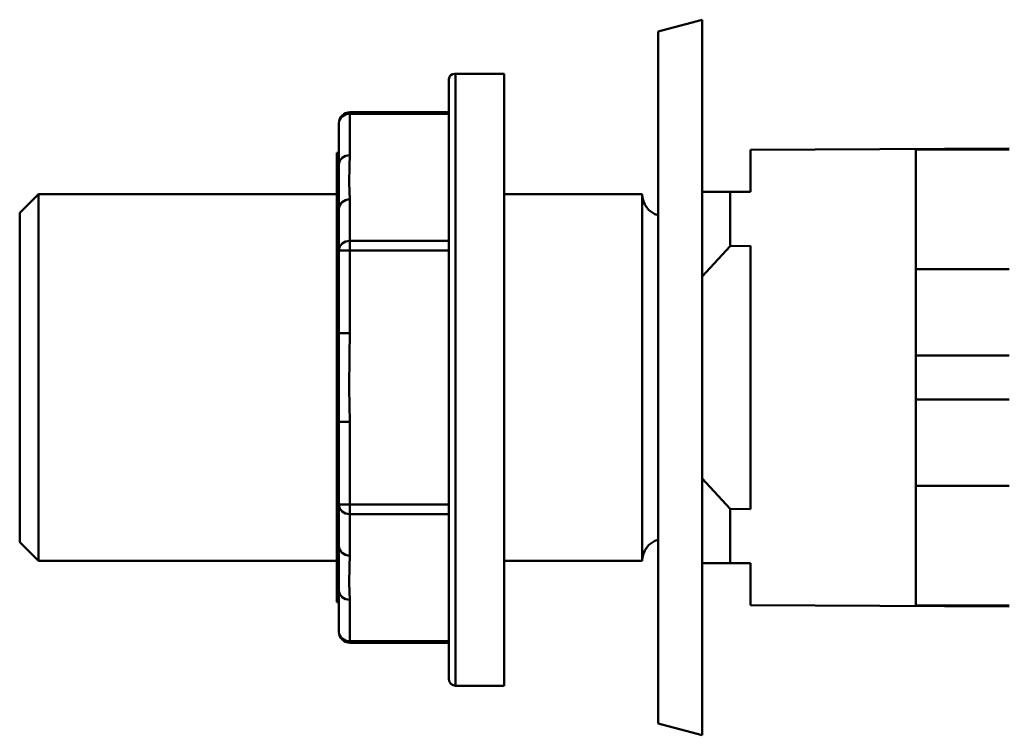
# Model space of a CAD drawing. Header units: millimetres. Extents: x -82 to 51, y -234 to 29.
# Tile 3 of 6: x -82 to -38, y -16 to 16. Entities that reach past the tile are written whole.
import ezdxf

# ---------------------------------------------------------------- set-up
doc = ezdxf.new("R2010")
doc.units = ezdxf.units.MM
doc.linetypes.add('Center', pattern=[1.5, 0.45, -0.5, 0.05, -0.5])
for name, color, linetype, lineweight in [('050', 7, 'Continuous', 50), ('GEW', 3, 'Continuous', 25), ('MITTE', 7, 'Center', 25)]:
    doc.layers.add(name, color=color, linetype=linetype, lineweight=lineweight)

# ---------------------------------------------------------------- blocks, each defined once
blk = doc.blocks.new('8_136_724_00_3_Kontermutter_0_in_136724_0')
at = {"layer": '050'}
for p, q in [((-63, -13.7), (-63, 13.545)), ((-60.5, 13.793), (-62.75, 13.793)), ((-62.7, 13.789), (-60.5, 13.789)), ((-62.7, -14), (-62.7, 13.789)), ((-60.5, 13.793), (-60.5, -14)), ((-67.5, 10.098), (-67.5, 12.047)), ((-63, 12.047), (-67.5, 12.047)), ((-63, 11.98), (-67.5, 11.98)), ((-68, -11.547), (-68, 11.547)), ((-68, 10.2), (-68.1, 10.2)), ((-68.1, -10.2), (-68.1, 10.2)), ((-67.5, 8.088), (-67.5, 2.01)), ((-67.5, 6.207), (-63, 6.207)), ((-63, 5.774), (-68, 5.774)), ((-68, 2.01), (-67.5, 2.01)), ((-68, -2.01), (-67.5, -2.01)), ((-67.5, -2.01), (-67.5, -8.088)), ((-68, -5.774), (-63, -5.774)), ((-63, -6.207), (-67.5, -6.207)), ((-68.1, -10.2), (-68, -10.2)), ((-67.5, -12.047), (-67.5, -10.098)), ((-67.5, -11.98), (-63, -11.98)), ((-67.5, -12.047), (-63, -12.047)), ((-62.7, -14), (-60.5, -14))]:
    blk.add_line(p, q, dxfattribs=at)
for points in [[(-63, 13.545), (-63, 13.554), (-62.983, 13.637)], [(-62.75, 13.793), (-62.836, 13.78), (-62.921, 13.73), (-62.97, 13.666), (-62.983, 13.637)], [(-62.7, 13.789), (-62.702, 13.789), (-62.75, 13.793)], [(-67.5, 10.098), (-67.523, 9.598), (-67.537, 8.844), (-67.5, 8.088)], [(-67.5, 2.01), (-67.523, 1.01), (-67.537, -0.499), (-67.5, -2.01)], [(-67.5, -8.088), (-67.523, -8.588), (-67.537, -9.343), (-67.5, -10.098)]]:
    blk.add_lwpolyline(points, dxfattribs=at)
for centre, radius, start, end in [((-67.5, 11.547), 0.5, 90, 180), ((-67.5, -11.547), 0.5, 180, 270), ((-62.7, -13.7), 0.3, 180, 270)]:
    blk.add_arc(centre, radius, start, end, dxfattribs=at)
for centre, major_axis, start_param, end_param in [((-67.5, 11.547), (-0.5, 0), 4.712389, 6.283185), ((-67.5, 9.665), (-0.5, 0), 4.712389, 6.283185), ((-67.5, 7.655), (-0.5, 0), 4.712389, 6.283185), ((-67.5, 5.774), (-0.5, 0), 4.712389, 6.283185), ((-67.5, -5.774), (0.5, 0), 3.141593, 4.712389), ((-67.5, -7.655), (0.5, 0), 3.141593, 4.712389), ((-67.5, -9.665), (0.5, 0), 3.141593, 4.712389), ((-67.5, -11.547), (0.5, 0), 3.141593, 4.712389)]:
    blk.add_ellipse(centre, major_axis=major_axis, ratio=0.866025, start_param=start_param, end_param=end_param, dxfattribs=at)
at = {"layer": 'GEW'}
blk.add_line((-68.1, 2.156), (-68.1, 8.047), dxfattribs=at)
blk = doc.blocks.new('9_136_724_00_3_Unterlegscheibe_0_in_136724_0')
at = {"layer": '050'}
for p, q in [((-51.5, 16.25), (-53.5, 15.714)), ((-51.5, 16.25), (-51.5, -16.25)), ((-53.5, 15.714), (-53.5, -15.714)), ((-53.5, -15.714), (-51.5, -16.25))]:
    blk.add_line(p, q, dxfattribs=at)
blk = doc.blocks.new('10_136_724_00_3_PAB_Nippel_0_in_136724_0')
at = {"layer": '050'}
for p, q in [((-37.55, 10.4), (-49.3, 10.335)), ((-49.3, 10.335), (-49.3, 8.425)), ((-41.8, 10.4), (-41.8, -10.4)), ((-41.8, 10.352), (-37.55, 10.352)), ((-81.644, 8.331), (-82.5, 7.475)), ((-68.1, 8.331), (-81.644, 8.331)), ((-81.644, 8.331), (-81.644, -8.331)), ((-54.22, 8.331), (-60.5, 8.331)), ((-54.22, 8.331), (-54.22, -8.331)), ((-49.3, 8.425), (-51.5, 8.425)), ((-50.228, 8.425), (-50.228, 5.971)), ((-82.5, 7.475), (-82.5, -7.475)), ((-51.5, 4.586), (-50.228, 5.971)), ((-50.228, 5.971), (-49.3, 5.985)), ((-49.3, 5.985), (-49.3, -5.985)), ((-41.8, 4.924), (-37.55, 4.924)), ((-41.8, 1), (-37.55, 1)), ((-41.8, -1), (-37.55, -1)), ((-50.228, -5.971), (-51.5, -4.586)), ((-41.8, -4.924), (-37.55, -4.924)), ((-49.3, -5.985), (-50.228, -5.971)), ((-50.228, -5.971), (-50.228, -8.425)), ((-82.5, -7.475), (-81.644, -8.331)), ((-81.644, -8.331), (-68.1, -8.331)), ((-60.5, -8.331), (-54.22, -8.331)), ((-51.5, -8.425), (-49.3, -8.425)), ((-49.3, -8.425), (-49.3, -10.335)), ((-49.3, -10.335), (-37.55, -10.4)), ((-41.8, -10.352), (-37.55, -10.352))]:
    blk.add_line(p, q, dxfattribs=at)
for centre, start, end in [((-53.22, 8.325), 180, 253.7398), ((-53.22, -8.325), 106.2602, 180)]:
    blk.add_arc(centre, 1, start, end, dxfattribs=at)
at = {"layer": 'GEW'}
blk.add_line((-82.5, 1.935), (-82.5, 7.22), dxfattribs=at)
at = {"layer": 'MITTE'}
for p, q in [((-28, 7.95), (-28, 10.05)), ((-29.05, 9), (-26.95, 9)), ((-28, -10.05), (-28, -7.95)), ((-29.05, -9), (-26.95, -9))]:
    blk.add_line(p, q, dxfattribs=at)

msp = doc.modelspace()

# ---------------------------------------------------------------- block references
for name in ['9_136_724_00_3_Unterlegscheibe_0_in_136724_0', '8_136_724_00_3_Kontermutter_0_in_136724_0', '10_136_724_00_3_PAB_Nippel_0_in_136724_0']:
    msp.add_blockref(name, (0, 0))

doc.saveas('drawing.dxf')
